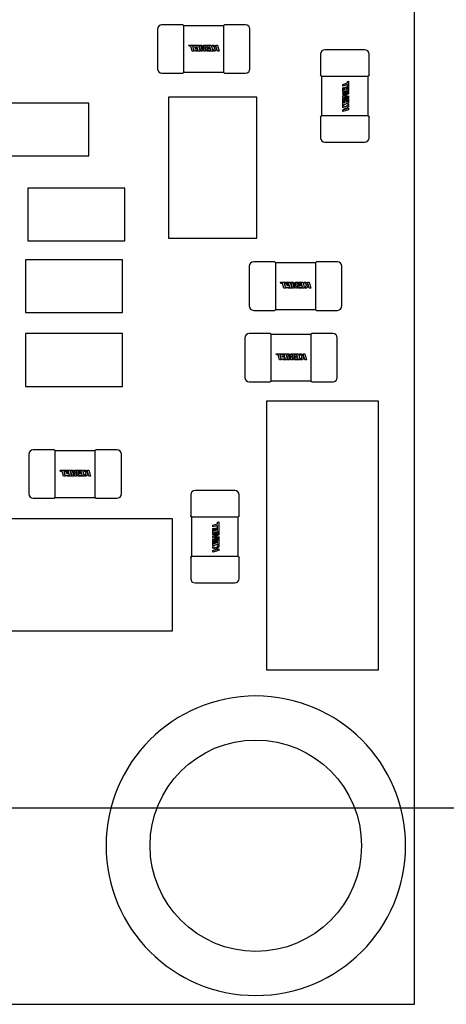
# Model space of a CAD drawing. Header units: millimetres. Extents: x 4 to 585, y 130 to 416.
# Tile 39 of 100: x 363.72 to 368.56, y 148.69 to 159.86. Entities that reach past the tile are written whole.
import ezdxf

# ---------------------------------------------------------------- set-up
doc = ezdxf.new("R2010")
doc.units = ezdxf.units.MM
doc.header["$LTSCALE"] = 0.75
doc.linetypes.add('CENTER2', pattern=[28.575, 19.05, -3.175, 3.175, -3.175])
for name, color, linetype, lineweight in [('Center Lines', 7, 'CENTER2', 13), ('Dimensions', 7, 'Continuous', 13), ('Visible', 7, 'Continuous', 25)]:
    doc.layers.add(name, color=color, linetype=linetype, lineweight=lineweight)
doc.styles.get("Standard").update_dxf_attribs({"font": 'cour.ttf'})
doc.dimstyles.new('ISO-25', dxfattribs={"dimtxt": 2.5, "dimasz": 2.5, "dimexe": 1.5, "dimexo": 1.5, "dimgap": 1, "dimtad": 1, "dimdec": 1, "dimdsep": 46, "dimtxsty": 'Standard', "dimcen": 0, "dimclrd": 256, "dimclre": 256, "dimclrt": 256, "dimazin": 2, "dimtp": 0.1, "dimtm": 0.1, "dimtfac": 0.72, "dimtdec": 1, "dimtmove": 0, "dimatfit": 3, "dimfxl": 1, "dimarcsym": 0})

# ---------------------------------------------------------------- blocks, each defined once
blk = doc.blocks.new('*U26')
at = {"layer": 'Center Lines', "color": 0, "ltscale": 0.75, "transparency": 16777216}
blk.add_line((8.928768, 0), (-8.928768, 0), dxfattribs=at)
blk = doc.blocks.new('*D65')
at = {"layer": 'Defpoints', "color": 0, "transparency": 16777216}
for p in [(354.890398, 150.917599), (374.653969, 150.917599)]:
    blk.add_point(p, dxfattribs=at)
at = {"layer": 'Dimensions', "lineweight": -2, "transparency": 16777216}
blk.add_line((356.390398, 150.917599), (382.641149, 150.917599), dxfattribs=at)
at = {"layer": 'Dimensions', "transparency": 16777216, "insert": (379.147559, 153.322513), "char_height": 2.5, "attachment_point": 5}
blk.add_mtext('2.2', dxfattribs=at)
blk = doc.blocks.new('*D66')
at = {"layer": 'Defpoints', "color": 0, "transparency": 16777216}
for p in [(365.906998, 168.828999), (374.653969, 168.828999)]:
    blk.add_point(p, dxfattribs=at)
at = {"layer": 'Dimensions', "lineweight": -2, "transparency": 16777216}
blk.add_line((367.406998, 168.828999), (385.303542, 168.828999), dxfattribs=at)
at = {"layer": 'Dimensions', "transparency": 16777216, "insert": (380.478756, 171.233913), "char_height": 2.5, "attachment_point": 5}
blk.add_mtext('20.1', dxfattribs=at)
blk = doc.blocks.new('*D67')
at = {"layer": 'Defpoints', "color": 0, "transparency": 16777216}
for p in [(365.906998, 184.577273), (365.906998, 168.828999)]:
    blk.add_point(p, dxfattribs=at)
at = {"layer": 'Dimensions', "lineweight": -2, "transparency": 16777216}
blk.add_line((365.906998, 170.328999), (365.906998, 195.096504), dxfattribs=at)
at = {"layer": 'Dimensions', "transparency": 16777216, "insert": (363.502084, 190.336888), "char_height": 2.5, "attachment_point": 5, "rotation": 90}
blk.add_mtext('46.7', dxfattribs=at)
blk = doc.blocks.new('*D69')
at = {"layer": 'Defpoints', "color": 0, "transparency": 16777216}
for p in [(352.154398, 178.958599), (374.653969, 178.958599)]:
    blk.add_point(p, dxfattribs=at)
at = {"layer": 'Dimensions', "lineweight": -2, "transparency": 16777216}
blk.add_line((353.654398, 178.958599), (385.305679, 178.958599), dxfattribs=at)
at = {"layer": 'Dimensions', "transparency": 16777216, "insert": (380.479824, 181.363513), "char_height": 2.5, "attachment_point": 5}
blk.add_mtext('30.3', dxfattribs=at)

msp = doc.modelspace()

# ---------------------------------------------------------------- linework, layer by layer
at = {"layer": 'Visible'}
for p, q in [((368.196, 148.687, 1.529), (368.196, 181.187, 1.529)), ((365.28, 159.757, 2.055), (365.28, 159.307, 2.055)), ((365.568, 159.807, 2.055), (365.33, 159.807, 2.055)), ((366.03, 159.796, 2.043), (365.58, 159.796, 2.043)), ((365.58, 159.756, 2.093), (365.58, 159.757, 2.093)), ((365.58, 159.318, 2.094), (365.58, 159.746, 2.094)), ((366.03, 159.757, 2.093), (366.03, 159.756, 2.093)), ((366.03, 159.746, 2.094), (366.03, 159.318, 2.094)), ((366.28, 159.807, 2.055), (366.042, 159.807, 2.055)), ((366.33, 159.307, 2.055), (366.33, 159.757, 2.055)), ((365.636, 159.576, 2.096), (365.745, 159.576, 2.096)), ((365.64, 159.563, 2.096), (365.636, 159.576, 2.096)), ((365.659, 159.563, 2.096), (365.64, 159.563, 2.096)), ((365.674, 159.508, 2.096), (365.659, 159.563, 2.096)), ((365.678, 159.563, 2.096), (365.693, 159.508, 2.096)), ((365.698, 159.563, 2.096), (365.678, 159.563, 2.096)), ((365.729, 159.563, 2.096), (365.698, 159.563, 2.096)), ((365.704, 159.55, 2.096), (365.733, 159.55, 2.096)), ((365.707, 159.538, 2.096), (365.704, 159.55, 2.096)), ((365.736, 159.538, 2.096), (365.707, 159.538, 2.096)), ((365.709, 159.521, 2.096), (365.741, 159.521, 2.096)), ((365.713, 159.508, 2.096), (365.709, 159.521, 2.096)), ((365.733, 159.55, 2.096), (365.729, 159.563, 2.096)), ((365.741, 159.521, 2.096), (365.736, 159.538, 2.096)), ((365.745, 159.576, 2.096), (365.764, 159.508, 2.096)), ((365.753, 159.576, 2.096), (365.782, 159.576, 2.096)), ((365.772, 159.508, 2.096), (365.753, 159.576, 2.096)), ((365.772, 159.569, 2.096), (365.789, 159.508, 2.096)), ((365.804, 159.508, 2.096), (365.772, 159.569, 2.096)), ((365.782, 159.576, 2.096), (365.807, 159.528, 2.096)), ((365.804, 159.576, 2.096), (365.832, 159.576, 2.096)), ((365.807, 159.528, 2.096), (365.804, 159.576, 2.096)), ((365.818, 159.568, 2.096), (365.822, 159.508, 2.096)), ((365.835, 159.508, 2.096), (365.818, 159.568, 2.096)), ((365.832, 159.576, 2.096), (365.848, 159.521, 2.096)), ((365.839, 159.576, 2.096), (365.889, 159.576, 2.096)), ((365.843, 159.563, 2.096), (365.839, 159.576, 2.096)), ((365.873, 159.563, 2.096), (365.843, 159.563, 2.096)), ((365.848, 159.55, 2.096), (365.877, 159.55, 2.096)), ((365.852, 159.538, 2.096), (365.848, 159.55, 2.096)), ((365.848, 159.521, 2.096), (365.885, 159.521, 2.096)), ((365.88, 159.538, 2.096), (365.852, 159.538, 2.096)), ((365.877, 159.55, 2.096), (365.873, 159.563, 2.096)), ((365.885, 159.521, 2.096), (365.88, 159.538, 2.096)), ((365.889, 159.576, 2.096), (365.908, 159.508, 2.096)), ((365.899, 159.576, 2.096), (365.921, 159.576, 2.096)), ((365.931, 159.545, 2.096), (365.899, 159.576, 2.096)), ((365.916, 159.508, 2.096), (365.931, 159.545, 2.096)), ((365.921, 159.576, 2.096), (365.95, 159.547, 2.096)), ((365.951, 159.545, 2.096), (365.936, 159.508, 2.096)), ((365.942, 159.576, 2.096), (365.961, 159.576, 2.096)), ((365.95, 159.547, 2.096), (365.942, 159.576, 2.096)), ((365.961, 159.508, 2.096), (365.951, 159.545, 2.096)), ((365.961, 159.576, 2.096), (365.98, 159.508, 2.096)), ((367.631, 159.524, 2.055), (367.181, 159.524, 2.055)), ((365.693, 159.508, 2.096), (365.674, 159.508, 2.096)), ((365.764, 159.508, 2.096), (365.713, 159.508, 2.096)), ((365.789, 159.508, 2.096), (365.772, 159.508, 2.096)), ((365.822, 159.508, 2.096), (365.804, 159.508, 2.096)), ((365.908, 159.508, 2.096), (365.835, 159.508, 2.096)), ((365.936, 159.508, 2.096), (365.916, 159.508, 2.096)), ((365.98, 159.508, 2.096), (365.961, 159.508, 2.096)), ((367.131, 159.474, 2.055), (367.131, 159.236, 2.055)), ((367.681, 159.236, 2.055), (367.681, 159.474, 2.055)), ((365.58, 159.307, 2.093), (365.58, 159.308, 2.093)), ((366.03, 159.308, 2.093), (366.03, 159.307, 2.093)), ((365.33, 159.257, 2.055), (365.568, 159.257, 2.055)), ((365.58, 159.268, 2.043), (366.03, 159.268, 2.043)), ((366.042, 159.257, 2.055), (366.28, 159.257, 2.055)), ((367.142, 159.224, 2.043), (367.142, 158.774, 2.043)), ((367.181, 159.224, 2.093), (367.182, 159.224, 2.093)), ((367.192, 159.224, 2.094), (367.62, 159.224, 2.094)), ((367.63, 159.224, 2.093), (367.631, 159.224, 2.093)), ((367.67, 158.774, 2.043), (367.67, 159.224, 2.043)), ((367.382, 159.13, 2.096), (367.436, 159.146, 2.096)), ((367.382, 159.111, 2.096), (367.382, 159.13, 2.096)), ((367.436, 159.127, 2.096), (367.382, 159.111, 2.096)), ((367.382, 159.091, 2.096), (367.394, 159.095, 2.096)), ((367.382, 159.04, 2.096), (367.382, 159.091, 2.096)), ((367.394, 159.095, 2.096), (367.394, 159.063, 2.096)), ((367.394, 159.063, 2.096), (367.411, 159.068, 2.096)), ((367.411, 159.097, 2.096), (367.424, 159.101, 2.096)), ((367.411, 159.068, 2.096), (367.411, 159.097, 2.096)), ((367.424, 159.101, 2.096), (367.424, 159.072, 2.096)), ((367.424, 159.072, 2.096), (367.436, 159.075, 2.096)), ((367.436, 159.164, 2.096), (367.449, 159.168, 2.096)), ((367.436, 159.146, 2.096), (367.436, 159.164, 2.096)), ((367.436, 159.106, 2.096), (367.436, 159.127, 2.096)), ((367.436, 159.075, 2.096), (367.436, 159.106, 2.096)), ((367.449, 159.168, 2.096), (367.449, 159.06, 2.096)), ((366.407, 158.986, 1.955), (365.407, 158.986, 1.955)), ((365.407, 158.986, 1.955), (365.407, 157.386, 1.955)), ((366.407, 157.386, 1.955), (366.407, 158.986, 1.955)), ((367.449, 159.06, 2.096), (367.382, 159.04, 2.096)), ((367.382, 159.032, 2.096), (367.449, 159.052, 2.096)), ((367.442, 159.033, 2.096), (367.382, 159.015, 2.096)), ((367.382, 159.001, 2.096), (367.442, 159.033, 2.096)), ((367.382, 159.015, 2.096), (367.382, 159.032, 2.096)), ((367.382, 158.983, 2.096), (367.382, 159.001, 2.096)), ((367.442, 158.986, 2.096), (367.382, 158.983, 2.096)), ((367.382, 158.969, 2.096), (367.442, 158.986, 2.096)), ((367.382, 158.896, 2.096), (367.382, 158.969, 2.096)), ((367.449, 158.972, 2.096), (367.394, 158.957, 2.096)), ((367.394, 158.957, 2.096), (367.394, 158.919, 2.096)), ((367.449, 159.022, 2.096), (367.401, 158.998, 2.096)), ((367.401, 158.998, 2.096), (367.449, 159.001, 2.096)), ((367.411, 158.953, 2.096), (367.424, 158.956, 2.096)), ((367.411, 158.924, 2.096), (367.411, 158.953, 2.096)), ((367.424, 158.956, 2.096), (367.424, 158.927, 2.096)), ((367.436, 158.962, 2.096), (367.449, 158.965, 2.096)), ((367.436, 158.931, 2.096), (367.436, 158.962, 2.096)), ((367.449, 159.052, 2.096), (367.449, 159.022, 2.096)), ((367.449, 159.001, 2.096), (367.449, 158.972, 2.096)), ((367.449, 158.965, 2.096), (367.449, 158.916, 2.096)), ((364.501, 158.918, 2.105), (363.401, 158.918, 2.105)), ((364.501, 158.318, 2.105), (364.501, 158.918, 2.105)), ((367.449, 158.916, 2.096), (367.382, 158.896, 2.096)), ((367.382, 158.889, 2.096), (367.418, 158.874, 2.096)), ((367.382, 158.868, 2.096), (367.382, 158.889, 2.096)), ((367.418, 158.854, 2.096), (367.382, 158.868, 2.096)), ((367.382, 158.843, 2.096), (367.418, 158.854, 2.096)), ((367.449, 158.843, 2.096), (367.382, 158.824, 2.096)), ((367.382, 158.824, 2.096), (367.382, 158.843, 2.096)), ((367.394, 158.919, 2.096), (367.411, 158.924, 2.096)), ((367.418, 158.874, 2.096), (367.449, 158.905, 2.096)), ((367.449, 158.883, 2.096), (367.42, 158.854, 2.096)), ((367.42, 158.854, 2.096), (367.449, 158.863, 2.096)), ((367.424, 158.927, 2.096), (367.436, 158.931, 2.096)), ((367.449, 158.905, 2.096), (367.449, 158.883, 2.096)), ((367.449, 158.863, 2.096), (367.449, 158.843, 2.096)), ((367.131, 158.762, 2.055), (367.131, 158.524, 2.055)), ((367.182, 158.774, 2.093), (367.181, 158.774, 2.093)), ((367.62, 158.774, 2.094), (367.192, 158.774, 2.094)), ((367.631, 158.774, 2.093), (367.63, 158.774, 2.093)), ((367.681, 158.524, 2.055), (367.681, 158.762, 2.055)), ((367.181, 158.474, 2.055), (367.631, 158.474, 2.055)), ((363.401, 158.318, 2.105), (364.501, 158.318, 2.105)), ((364.908, 157.953, 2.105), (363.808, 157.953, 2.105)), ((363.808, 157.953, 2.105), (363.808, 157.353, 2.105)), ((364.908, 157.353, 2.105), (364.908, 157.953, 2.105)), ((363.808, 157.353, 2.105), (364.908, 157.353, 2.105)), ((365.407, 157.386, 1.955), (366.407, 157.386, 1.955)), ((364.882, 157.14, 2.105), (363.782, 157.14, 2.105)), ((363.782, 157.14, 2.105), (363.782, 156.54, 2.105)), ((364.882, 156.54, 2.105), (364.882, 157.14, 2.105)), ((366.322, 157.065, 2.055), (366.322, 156.615, 2.055)), ((366.61, 157.115, 2.055), (366.372, 157.115, 2.055)), ((367.072, 157.104, 2.043), (366.622, 157.104, 2.043)), ((366.622, 157.064, 2.093), (366.622, 157.065, 2.093)), ((366.622, 156.626, 2.094), (366.622, 157.054, 2.094)), ((367.072, 157.065, 2.093), (367.072, 157.064, 2.093)), ((367.072, 157.054, 2.094), (367.072, 156.626, 2.094)), ((367.322, 157.115, 2.055), (367.084, 157.115, 2.055)), ((367.372, 156.615, 2.055), (367.372, 157.065, 2.055)), ((366.678, 156.883, 2.096), (366.786, 156.883, 2.096)), ((366.682, 156.87, 2.096), (366.678, 156.883, 2.096)), ((366.7, 156.87, 2.096), (366.682, 156.87, 2.096)), ((366.716, 156.816, 2.096), (366.7, 156.87, 2.096)), ((366.719, 156.87, 2.096), (366.735, 156.816, 2.096)), ((366.74, 156.87, 2.096), (366.719, 156.87, 2.096)), ((366.771, 156.871, 2.096), (366.74, 156.87, 2.096)), ((366.745, 156.858, 2.096), (366.774, 156.858, 2.096)), ((366.749, 156.846, 2.096), (366.745, 156.858, 2.096)), ((366.778, 156.846, 2.096), (366.749, 156.846, 2.096)), ((366.751, 156.829, 2.096), (366.783, 156.829, 2.096)), ((366.754, 156.816, 2.096), (366.751, 156.829, 2.096)), ((366.774, 156.858, 2.096), (366.771, 156.871, 2.096)), ((366.783, 156.829, 2.096), (366.778, 156.846, 2.096)), ((366.786, 156.883, 2.096), (366.805, 156.816, 2.096)), ((366.794, 156.883, 2.096), (366.824, 156.883, 2.096)), ((366.813, 156.816, 2.096), (366.794, 156.883, 2.096)), ((366.813, 156.876, 2.096), (366.831, 156.816, 2.096)), ((366.845, 156.816, 2.096), (366.813, 156.876, 2.096)), ((366.824, 156.883, 2.096), (366.848, 156.835, 2.096)), ((366.845, 156.883, 2.096), (366.874, 156.883, 2.096)), ((366.848, 156.835, 2.096), (366.845, 156.883, 2.096)), ((366.86, 156.876, 2.096), (366.863, 156.816, 2.096)), ((366.877, 156.816, 2.096), (366.86, 156.876, 2.096)), ((366.874, 156.883, 2.096), (366.889, 156.829, 2.096)), ((366.88, 156.883, 2.096), (366.93, 156.883, 2.096)), ((366.884, 156.871, 2.096), (366.88, 156.883, 2.096)), ((366.915, 156.871, 2.096), (366.884, 156.871, 2.096)), ((366.889, 156.858, 2.096), (366.918, 156.858, 2.096)), ((366.893, 156.846, 2.096), (366.889, 156.858, 2.096)), ((366.889, 156.829, 2.096), (366.927, 156.829, 2.096)), ((366.922, 156.846, 2.096), (366.893, 156.846, 2.096)), ((366.918, 156.858, 2.096), (366.915, 156.871, 2.096)), ((366.927, 156.829, 2.096), (366.922, 156.846, 2.096)), ((366.93, 156.883, 2.096), (366.949, 156.816, 2.096)), ((366.941, 156.883, 2.096), (366.963, 156.883, 2.096)), ((366.972, 156.853, 2.096), (366.941, 156.883, 2.096)), ((366.957, 156.816, 2.096), (366.972, 156.853, 2.096)), ((366.963, 156.883, 2.096), (366.991, 156.855, 2.096)), ((366.992, 156.853, 2.096), (366.977, 156.816, 2.096)), ((366.983, 156.883, 2.096), (367.002, 156.883, 2.096)), ((366.991, 156.855, 2.096), (366.983, 156.883, 2.096)), ((367.003, 156.816, 2.096), (366.992, 156.853, 2.096)), ((367.002, 156.883, 2.096), (367.022, 156.816, 2.096)), ((366.735, 156.816, 2.096), (366.716, 156.816, 2.096)), ((366.805, 156.816, 2.096), (366.754, 156.816, 2.096)), ((366.831, 156.816, 2.096), (366.813, 156.816, 2.096)), ((366.863, 156.816, 2.096), (366.845, 156.816, 2.096)), ((366.949, 156.816, 2.096), (366.877, 156.816, 2.096)), ((366.977, 156.816, 2.096), (366.957, 156.816, 2.096)), ((367.022, 156.816, 2.096), (367.003, 156.816, 2.096)), ((366.622, 156.615, 2.093), (366.622, 156.616, 2.093)), ((367.072, 156.616, 2.093), (367.072, 156.615, 2.093)), ((363.782, 156.54, 2.105), (364.882, 156.54, 2.105)), ((366.372, 156.565, 2.055), (366.61, 156.565, 2.055)), ((366.622, 156.576, 2.043), (367.072, 156.576, 2.043)), ((367.084, 156.565, 2.055), (367.322, 156.565, 2.055)), ((364.882, 156.302, 2.105), (363.782, 156.302, 2.105)), ((363.782, 156.302, 2.105), (363.782, 155.702, 2.105)), ((364.882, 155.702, 2.105), (364.882, 156.302, 2.105)), ((366.559, 156.302, 2.055), (366.321, 156.302, 2.055)), ((367.021, 156.291, 2.043), (366.571, 156.291, 2.043)), ((367.271, 156.302, 2.055), (367.033, 156.302, 2.055)), ((366.271, 156.252, 2.055), (366.271, 155.802, 2.055)), ((366.571, 156.251, 2.093), (366.571, 156.252, 2.093)), ((366.571, 155.813, 2.094), (366.571, 156.241, 2.094)), ((367.021, 156.252, 2.093), (367.021, 156.251, 2.093)), ((367.021, 156.241, 2.094), (367.021, 155.813, 2.094)), ((367.321, 155.802, 2.055), (367.321, 156.252, 2.055)), ((366.627, 156.071, 2.096), (366.735, 156.071, 2.096)), ((366.631, 156.058, 2.096), (366.627, 156.071, 2.096)), ((366.649, 156.058, 2.096), (366.631, 156.058, 2.096)), ((366.665, 156.003, 2.096), (366.649, 156.058, 2.096)), ((366.668, 156.058, 2.096), (366.684, 156.003, 2.096)), ((366.689, 156.058, 2.096), (366.668, 156.058, 2.096)), ((366.72, 156.058, 2.096), (366.689, 156.058, 2.096)), ((366.694, 156.045, 2.096), (366.723, 156.045, 2.096)), ((366.698, 156.033, 2.096), (366.694, 156.045, 2.096)), ((366.723, 156.045, 2.096), (366.72, 156.058, 2.096)), ((366.735, 156.071, 2.096), (366.755, 156.003, 2.096)), ((366.743, 156.071, 2.096), (366.773, 156.071, 2.096)), ((366.763, 156.003, 2.096), (366.743, 156.071, 2.096)), ((366.762, 156.063, 2.096), (366.78, 156.003, 2.096)), ((366.794, 156.003, 2.096), (366.762, 156.063, 2.096)), ((366.773, 156.071, 2.096), (366.797, 156.022, 2.096)), ((366.794, 156.071, 2.096), (366.823, 156.071, 2.096)), ((366.797, 156.022, 2.096), (366.794, 156.071, 2.096)), ((366.809, 156.063, 2.096), (366.812, 156.003, 2.096)), ((366.826, 156.003, 2.096), (366.809, 156.063, 2.096)), ((366.823, 156.071, 2.096), (366.838, 156.016, 2.096)), ((366.83, 156.071, 2.096), (366.879, 156.071, 2.096)), ((366.833, 156.058, 2.096), (366.83, 156.071, 2.096)), ((366.864, 156.058, 2.096), (366.833, 156.058, 2.096)), ((366.839, 156.045, 2.096), (366.867, 156.045, 2.096)), ((366.842, 156.033, 2.096), (366.839, 156.045, 2.096)), ((366.867, 156.045, 2.096), (366.864, 156.058, 2.096)), ((366.879, 156.071, 2.096), (366.899, 156.003, 2.096)), ((366.89, 156.071, 2.096), (366.912, 156.071, 2.096)), ((366.921, 156.04, 2.096), (366.89, 156.071, 2.096)), ((366.912, 156.071, 2.096), (366.941, 156.042, 2.096)), ((366.932, 156.071, 2.096), (366.952, 156.071, 2.096)), ((366.941, 156.042, 2.096), (366.932, 156.071, 2.096)), ((366.952, 156.071, 2.096), (366.971, 156.003, 2.096)), ((366.684, 156.003, 2.096), (366.665, 156.003, 2.096)), ((366.727, 156.033, 2.096), (366.698, 156.033, 2.096)), ((366.7, 156.016, 2.096), (366.732, 156.016, 2.096)), ((366.704, 156.003, 2.096), (366.7, 156.016, 2.096)), ((366.755, 156.003, 2.096), (366.704, 156.003, 2.096)), ((366.732, 156.016, 2.096), (366.727, 156.033, 2.096)), ((366.78, 156.003, 2.096), (366.763, 156.003, 2.096)), ((366.812, 156.003, 2.096), (366.794, 156.003, 2.096)), ((366.899, 156.003, 2.096), (366.826, 156.003, 2.096)), ((366.838, 156.016, 2.096), (366.876, 156.016, 2.096)), ((366.871, 156.033, 2.096), (366.842, 156.033, 2.096)), ((366.876, 156.016, 2.096), (366.871, 156.033, 2.096)), ((366.906, 156.003, 2.096), (366.921, 156.04, 2.096)), ((366.927, 156.003, 2.096), (366.906, 156.003, 2.096)), ((366.941, 156.04, 2.096), (366.927, 156.003, 2.096)), ((366.952, 156.003, 2.096), (366.941, 156.04, 2.096)), ((366.971, 156.003, 2.096), (366.952, 156.003, 2.096)), ((366.321, 155.752, 2.055), (366.559, 155.752, 2.055)), ((366.571, 155.802, 2.093), (366.571, 155.803, 2.093)), ((366.571, 155.763, 2.043), (367.021, 155.763, 2.043)), ((367.021, 155.803, 2.093), (367.021, 155.802, 2.093)), ((367.033, 155.752, 2.055), (367.271, 155.752, 2.055)), ((363.782, 155.702, 2.105), (364.882, 155.702, 2.105)), ((367.787, 155.532, 2.505), (366.517, 155.532, 2.505)), ((366.517, 155.532, 2.505), (366.517, 152.484, 2.505)), ((367.787, 152.484, 2.505), (367.787, 155.532, 2.505)), ((363.82, 154.931, 2.055), (363.82, 154.481, 2.055)), ((364.108, 154.981, 2.055), (363.87, 154.981, 2.055)), ((364.57, 154.97, 2.043), (364.12, 154.97, 2.043)), ((364.12, 154.93, 2.093), (364.12, 154.931, 2.093)), ((364.57, 154.931, 2.093), (364.57, 154.93, 2.093)), ((364.82, 154.981, 2.055), (364.582, 154.981, 2.055)), ((364.87, 154.481, 2.055), (364.87, 154.931, 2.055)), ((364.12, 154.492, 2.094), (364.12, 154.92, 2.094)), ((364.57, 154.92, 2.094), (364.57, 154.492, 2.094)), ((364.176, 154.75, 2.096), (364.284, 154.75, 2.096)), ((364.18, 154.737, 2.096), (364.176, 154.75, 2.096)), ((364.198, 154.737, 2.096), (364.18, 154.737, 2.096)), ((364.214, 154.682, 2.096), (364.198, 154.737, 2.096)), ((364.217, 154.737, 2.096), (364.233, 154.682, 2.096)), ((364.238, 154.737, 2.096), (364.217, 154.737, 2.096)), ((364.269, 154.737, 2.096), (364.238, 154.737, 2.096)), ((364.243, 154.724, 2.096), (364.272, 154.724, 2.096)), ((364.247, 154.712, 2.096), (364.243, 154.724, 2.096)), ((364.276, 154.712, 2.096), (364.247, 154.712, 2.096)), ((364.272, 154.724, 2.096), (364.269, 154.737, 2.096)), ((364.281, 154.695, 2.096), (364.276, 154.712, 2.096)), ((364.284, 154.75, 2.096), (364.303, 154.682, 2.096)), ((364.292, 154.75, 2.096), (364.322, 154.75, 2.096)), ((364.312, 154.682, 2.096), (364.292, 154.75, 2.096)), ((364.311, 154.743, 2.096), (364.329, 154.682, 2.096)), ((364.343, 154.682, 2.096), (364.311, 154.743, 2.096)), ((364.322, 154.75, 2.096), (364.346, 154.702, 2.096)), ((364.343, 154.75, 2.096), (364.372, 154.75, 2.096)), ((364.346, 154.702, 2.096), (364.343, 154.75, 2.096)), ((364.358, 154.742, 2.096), (364.361, 154.682, 2.096)), ((364.375, 154.682, 2.096), (364.358, 154.742, 2.096)), ((364.372, 154.75, 2.096), (364.387, 154.695, 2.096)), ((364.378, 154.75, 2.096), (364.428, 154.75, 2.096)), ((364.382, 154.737, 2.096), (364.378, 154.75, 2.096)), ((364.413, 154.737, 2.096), (364.382, 154.737, 2.096)), ((364.387, 154.724, 2.096), (364.416, 154.724, 2.096)), ((364.391, 154.712, 2.096), (364.387, 154.724, 2.096)), ((364.42, 154.712, 2.096), (364.391, 154.712, 2.096)), ((364.416, 154.724, 2.096), (364.413, 154.737, 2.096)), ((364.425, 154.695, 2.096), (364.42, 154.712, 2.096)), ((364.428, 154.75, 2.096), (364.448, 154.682, 2.096)), ((364.439, 154.75, 2.096), (364.461, 154.75, 2.096)), ((364.47, 154.719, 2.096), (364.439, 154.75, 2.096)), ((364.455, 154.682, 2.096), (364.47, 154.719, 2.096)), ((364.461, 154.75, 2.096), (364.49, 154.721, 2.096)), ((364.49, 154.719, 2.096), (364.476, 154.682, 2.096)), ((364.481, 154.75, 2.096), (364.501, 154.75, 2.096)), ((364.49, 154.721, 2.096), (364.481, 154.75, 2.096)), ((364.501, 154.682, 2.096), (364.49, 154.719, 2.096)), ((364.501, 154.75, 2.096), (364.52, 154.682, 2.096)), ((364.233, 154.682, 2.096), (364.214, 154.682, 2.096)), ((364.249, 154.695, 2.096), (364.281, 154.695, 2.096)), ((364.253, 154.682, 2.096), (364.249, 154.695, 2.096)), ((364.303, 154.682, 2.096), (364.253, 154.682, 2.096)), ((364.329, 154.682, 2.096), (364.312, 154.682, 2.096)), ((364.361, 154.682, 2.096), (364.343, 154.682, 2.096)), ((364.448, 154.682, 2.096), (364.375, 154.682, 2.096)), ((364.387, 154.695, 2.096), (364.425, 154.695, 2.096)), ((364.476, 154.682, 2.096), (364.455, 154.682, 2.096)), ((364.52, 154.682, 2.096), (364.501, 154.682, 2.096)), ((364.12, 154.481, 2.093), (364.12, 154.482, 2.093)), ((364.57, 154.482, 2.093), (364.57, 154.481, 2.093)), ((366.157, 154.52, 2.055), (365.707, 154.52, 2.055)), ((363.87, 154.431, 2.055), (364.108, 154.431, 2.055)), ((364.12, 154.442, 2.043), (364.57, 154.442, 2.043)), ((364.582, 154.431, 2.055), (364.82, 154.431, 2.055)), ((365.657, 154.47, 2.055), (365.657, 154.232, 2.055)), ((366.207, 154.232, 2.055), (366.207, 154.47, 2.055)), ((365.45, 154.198, 2.505), (362.402, 154.198, 2.505)), ((365.45, 152.928, 2.505), (365.45, 154.198, 2.505)), ((365.668, 154.22, 2.043), (365.668, 153.77, 2.043)), ((365.707, 154.22, 2.093), (365.708, 154.22, 2.093)), ((365.718, 154.22, 2.094), (366.146, 154.22, 2.094)), ((365.963, 154.16, 2.096), (365.976, 154.164, 2.096)), ((365.963, 154.142, 2.096), (365.963, 154.16, 2.096)), ((365.976, 154.164, 2.096), (365.976, 154.056, 2.096)), ((366.156, 154.22, 2.093), (366.157, 154.22, 2.093)), ((366.196, 153.77, 2.043), (366.196, 154.22, 2.043)), ((365.908, 154.126, 2.096), (365.963, 154.142, 2.096)), ((365.908, 154.107, 2.096), (365.908, 154.126, 2.096)), ((365.963, 154.123, 2.096), (365.908, 154.107, 2.096)), ((365.908, 154.088, 2.096), (365.921, 154.091, 2.096)), ((365.908, 154.037, 2.096), (365.908, 154.088, 2.096)), ((365.976, 154.056, 2.096), (365.908, 154.037, 2.096)), ((365.908, 154.029, 2.096), (365.976, 154.048, 2.096)), ((365.921, 154.091, 2.096), (365.921, 154.059, 2.096)), ((365.921, 154.059, 2.096), (365.938, 154.064, 2.096)), ((365.938, 154.093, 2.096), (365.95, 154.097, 2.096)), ((365.938, 154.064, 2.096), (365.938, 154.093, 2.096)), ((365.95, 154.097, 2.096), (365.95, 154.068, 2.096)), ((365.95, 154.068, 2.096), (365.963, 154.071, 2.096)), ((365.963, 154.102, 2.096), (365.963, 154.123, 2.096)), ((365.963, 154.071, 2.096), (365.963, 154.102, 2.096)), ((365.976, 154.048, 2.096), (365.976, 154.018, 2.096)), ((365.908, 154.011, 2.096), (365.908, 154.029, 2.096)), ((365.969, 154.029, 2.096), (365.908, 154.011, 2.096)), ((365.908, 153.997, 2.096), (365.969, 154.029, 2.096)), ((365.908, 153.979, 2.096), (365.908, 153.997, 2.096)), ((365.968, 153.982, 2.096), (365.908, 153.979, 2.096)), ((365.908, 153.965, 2.096), (365.968, 153.982, 2.096)), ((365.908, 153.893, 2.096), (365.908, 153.965, 2.096)), ((365.976, 153.968, 2.096), (365.921, 153.953, 2.096)), ((365.921, 153.953, 2.096), (365.921, 153.915, 2.096)), ((365.976, 154.018, 2.096), (365.928, 153.994, 2.096)), ((365.928, 153.994, 2.096), (365.976, 153.997, 2.096)), ((365.938, 153.949, 2.096), (365.95, 153.953, 2.096)), ((365.938, 153.92, 2.096), (365.938, 153.949, 2.096)), ((365.95, 153.953, 2.096), (365.95, 153.924, 2.096)), ((365.95, 153.924, 2.096), (365.963, 153.927, 2.096)), ((365.963, 153.958, 2.096), (365.976, 153.962, 2.096)), ((365.963, 153.927, 2.096), (365.963, 153.958, 2.096)), ((365.976, 153.997, 2.096), (365.976, 153.968, 2.096)), ((365.976, 153.962, 2.096), (365.976, 153.912, 2.096)), ((365.976, 153.912, 2.096), (365.908, 153.893, 2.096)), ((365.908, 153.885, 2.096), (365.945, 153.87, 2.096)), ((365.908, 153.865, 2.096), (365.908, 153.885, 2.096)), ((365.945, 153.85, 2.096), (365.908, 153.865, 2.096)), ((365.908, 153.839, 2.096), (365.945, 153.85, 2.096)), ((365.976, 153.84, 2.096), (365.908, 153.82, 2.096)), ((365.908, 153.82, 2.096), (365.908, 153.839, 2.096)), ((365.921, 153.915, 2.096), (365.938, 153.92, 2.096)), ((365.945, 153.87, 2.096), (365.976, 153.901, 2.096)), ((365.976, 153.879, 2.096), (365.947, 153.851, 2.096)), ((365.947, 153.851, 2.096), (365.976, 153.859, 2.096)), ((365.976, 153.901, 2.096), (365.976, 153.879, 2.096)), ((365.976, 153.859, 2.096), (365.976, 153.84, 2.096)), ((365.657, 153.758, 2.055), (365.657, 153.52, 2.055)), ((365.708, 153.77, 2.093), (365.707, 153.77, 2.093)), ((366.146, 153.77, 2.094), (365.718, 153.77, 2.094)), ((366.157, 153.77, 2.093), (366.156, 153.77, 2.093)), ((366.207, 153.52, 2.055), (366.207, 153.758, 2.055)), ((365.707, 153.47, 2.055), (366.157, 153.47, 2.055)), ((362.402, 152.928, 2.505), (365.45, 152.928, 2.505)), ((366.517, 152.484, 2.505), (367.787, 152.484, 2.505)), ((319.196, 148.687, 1.529), (368.196, 148.687, 1.529))]:
    msp.add_line(p, q, dxfattribs=at)
at = {"layer": 'Visible', "extrusion": (0, 0, -1)}
msp.add_circle((-366.396, 150.487, -1.561), 1.7, dxfattribs=at)
at = {"layer": 'Visible'}
msp.add_circle((366.396, 150.487, 1.561), 1.2, dxfattribs=at)
for centre, start, end in [((365.33, 159.757, 2.055), 90, 180), ((366.28, 159.757, 2.055), 0, 90), ((367.181, 159.474, 2.055), 90, 180), ((367.631, 159.474, 2.055), 0, 90), ((365.33, 159.307, 2.055), 180, 270), ((366.28, 159.307, 2.055), 270, 0), ((367.181, 158.524, 2.055), 180, 270), ((367.631, 158.524, 2.055), 270, 0), ((366.372, 157.065, 2.055), 90, 180), ((367.322, 157.065, 2.055), 0, 90), ((366.372, 156.615, 2.055), 180, 270), ((367.322, 156.615, 2.055), 270, 0), ((366.321, 156.252, 2.055), 90, 180), ((367.271, 156.252, 2.055), 0, 90), ((366.321, 155.802, 2.055), 180, 270), ((367.271, 155.802, 2.055), 270, 0), ((363.87, 154.931, 2.055), 90, 180), ((364.82, 154.931, 2.055), 0, 90), ((363.87, 154.481, 2.055), 180, 270), ((364.82, 154.481, 2.055), 270, 0), ((365.707, 154.47, 2.055), 90, 180), ((366.157, 154.47, 2.055), 0, 90), ((365.707, 153.52, 2.055), 180, 270), ((366.157, 153.52, 2.055), 270, 0)]:
    msp.add_arc(centre, 0.05, start, end, dxfattribs=at)
at = {"layer": 'Visible', "extrusion": (0, 5.1033e-12, -1)}
for centre, start, end in [((-365.568, 159.795, -2.055), 90, 180), ((-366.042, 159.795, -2.055), 0, 90), ((-365.568, 159.269, -2.055), 180, 270), ((-366.042, 159.269, -2.055), 270, 360), ((-366.61, 157.103, -2.055), 90, 180), ((-367.084, 157.103, -2.055), 0, 90), ((-366.61, 156.577, -2.055), 180, 270), ((-367.084, 156.577, -2.055), 270, 360), ((-366.559, 156.29, -2.055), 90, 180), ((-367.033, 156.29, -2.055), 0, 90), ((-366.559, 155.764, -2.055), 180, 270), ((-367.033, 155.764, -2.055), 270, 360), ((-364.108, 154.969, -2.055), 90, 180), ((-364.582, 154.969, -2.055), 0, 90), ((-364.108, 154.443, -2.055), 180, 270), ((-364.582, 154.443, -2.055), 270, 360)]:
    msp.add_arc(centre, 0.012, start, end, dxfattribs=at)
at = {"layer": 'Visible', "extrusion": (-1, 0, 0)}
for centre, start, end in [((-159.757, 2.055, -365.58), 90, 180), ((-159.307, 2.055, -365.58), 360, 90), ((-157.065, 2.055, -366.622), 90, 180), ((-156.615, 2.055, -366.622), 360, 90), ((-156.252, 2.055, -366.571), 90, 180), ((-155.802, 2.055, -366.571), 360, 90), ((-154.931, 2.055, -364.12), 90, 180), ((-154.481, 2.055, -364.12), 360, 90)]:
    msp.add_arc(centre, 0.038, start, end, dxfattribs=at)
at = {"layer": 'Visible', "extrusion": (1, 0, 0)}
for centre, start, end in [((159.757, 2.055, 366.03), 0, 90), ((159.307, 2.055, 366.03), 90, 180), ((157.065, 2.055, 367.072), 0, 90), ((156.615, 2.055, 367.072), 90, 180), ((156.252, 2.055, 367.021), 0, 90), ((155.802, 2.055, 367.021), 90, 180), ((154.931, 2.055, 364.57), 0, 90), ((154.481, 2.055, 364.57), 90, 180)]:
    msp.add_arc(centre, 0.038, start, end, dxfattribs=at)
at = {"layer": 'Visible', "extrusion": (5.1033e-12, 0, -1)}
for centre, start, end in [((-367.143, 159.236, -2.055), 270, 360), ((-367.669, 159.236, -2.055), 180, 270), ((-367.143, 158.762, -2.055), 0, 90), ((-367.669, 158.762, -2.055), 90, 180), ((-365.669, 154.232, -2.055), 270, 360), ((-366.195, 154.232, -2.055), 180, 270), ((-365.669, 153.758, -2.055), 0, 90), ((-366.195, 153.758, -2.055), 90, 180)]:
    msp.add_arc(centre, 0.012, start, end, dxfattribs=at)
at = {"layer": 'Visible', "extrusion": (0, 1, 0)}
for centre, start, end in [((-367.181, 2.055, 159.224), 360, 90), ((-367.631, 2.055, 159.224), 90, 180), ((-365.707, 2.055, 154.22), 360, 90), ((-366.157, 2.055, 154.22), 90, 180)]:
    msp.add_arc(centre, 0.038, start, end, dxfattribs=at)
at = {"layer": 'Visible', "extrusion": (0, -1, 0)}
for centre, start, end in [((367.181, 2.055, -158.774), 90, 180), ((367.631, 2.055, -158.774), 0, 90), ((365.707, 2.055, -153.77), 90, 180), ((366.157, 2.055, -153.77), 0, 90)]:
    msp.add_arc(centre, 0.038, start, end, dxfattribs=at)
at = {"layer": 'Visible'}
for points in [[(365.58, 159.746, 2.094), (365.58, 159.75, 2.094), (365.58, 159.753, 2.094), (365.58, 159.756, 2.093)], [(366.03, 159.756, 2.093), (366.03, 159.753, 2.094), (366.03, 159.75, 2.094), (366.03, 159.746, 2.094)], [(365.58, 159.308, 2.093), (365.58, 159.312, 2.094), (365.58, 159.315, 2.094), (365.58, 159.318, 2.094)], [(366.03, 159.318, 2.094), (366.03, 159.315, 2.094), (366.03, 159.312, 2.094), (366.03, 159.308, 2.093)], [(367.182, 159.224, 2.093), (367.185, 159.224, 2.094), (367.188, 159.224, 2.094), (367.192, 159.224, 2.094)], [(367.62, 159.224, 2.094), (367.623, 159.224, 2.094), (367.626, 159.224, 2.094), (367.63, 159.224, 2.093)], [(367.192, 158.774, 2.094), (367.188, 158.774, 2.094), (367.185, 158.774, 2.094), (367.182, 158.774, 2.093)], [(367.63, 158.774, 2.093), (367.626, 158.774, 2.094), (367.623, 158.774, 2.094), (367.62, 158.774, 2.094)], [(366.622, 157.054, 2.094), (366.622, 157.057, 2.094), (366.622, 157.061, 2.094), (366.622, 157.064, 2.093)], [(367.072, 157.064, 2.093), (367.072, 157.061, 2.094), (367.072, 157.057, 2.094), (367.072, 157.054, 2.094)], [(366.622, 156.616, 2.093), (366.622, 156.619, 2.094), (366.622, 156.623, 2.094), (366.622, 156.626, 2.094)], [(367.072, 156.626, 2.094), (367.072, 156.623, 2.094), (367.072, 156.619, 2.094), (367.072, 156.616, 2.093)], [(366.571, 156.241, 2.094), (366.571, 156.244, 2.094), (366.571, 156.248, 2.094), (366.571, 156.251, 2.093)], [(367.021, 156.251, 2.093), (367.021, 156.248, 2.094), (367.021, 156.244, 2.094), (367.021, 156.241, 2.094)], [(366.571, 155.803, 2.093), (366.571, 155.807, 2.094), (366.571, 155.81, 2.094), (366.571, 155.813, 2.094)], [(367.021, 155.813, 2.094), (367.021, 155.81, 2.094), (367.021, 155.807, 2.094), (367.021, 155.803, 2.093)], [(364.12, 154.92, 2.094), (364.12, 154.924, 2.094), (364.12, 154.927, 2.094), (364.12, 154.93, 2.093)], [(364.57, 154.93, 2.093), (364.57, 154.927, 2.094), (364.57, 154.924, 2.094), (364.57, 154.92, 2.094)], [(364.12, 154.482, 2.093), (364.12, 154.486, 2.094), (364.12, 154.489, 2.094), (364.12, 154.492, 2.094)], [(364.57, 154.492, 2.094), (364.57, 154.489, 2.094), (364.57, 154.486, 2.094), (364.57, 154.482, 2.093)], [(365.708, 154.22, 2.093), (365.712, 154.22, 2.094), (365.715, 154.22, 2.094), (365.718, 154.22, 2.094)], [(366.146, 154.22, 2.094), (366.15, 154.22, 2.094), (366.153, 154.22, 2.094), (366.156, 154.22, 2.093)], [(365.718, 153.77, 2.094), (365.715, 153.77, 2.094), (365.712, 153.77, 2.094), (365.708, 153.77, 2.093)], [(366.156, 153.77, 2.093), (366.153, 153.77, 2.094), (366.15, 153.77, 2.094), (366.146, 153.77, 2.094)]]:
    msp.add_open_spline(points, degree=3, dxfattribs=at)

# ---------------------------------------------------------------- block references
at = {"layer": 'Center Lines', "ltscale": 0.75}
msp.add_blockref('*U26', (354.89, 150.918), dxfattribs=at)

# ---------------------------------------------------------------- dimensions: what is measured, and where the dimension line sits
at = {"layer": 'Dimensions'}
for feature_location, offset, dtype, picture, middle in [((365.907, 168.829), (0, 15.748), 1, '*D67', (363.502, 190.337)), ((352.154, 178.959), (22.5, 0), 0, '*D69', (380.48, 181.364)), ((365.907, 168.829), (8.747, 0), 0, '*D66', (380.479, 171.234)), ((354.89, 150.918), (19.764, 0), 0, '*D65', (379.148, 153.323))]:
    dim = msp.add_ordinate_dim(feature_location=feature_location, offset=offset, dtype=dtype, origin=(319.196, 148.687), dimstyle='ISO-25', override={"dimlfac": 1}, dxfattribs=at)
    dim.commit()
    dim.dimension.update_dxf_attribs({"geometry": picture, "text_midpoint": middle})

doc.saveas('drawing.dxf')
